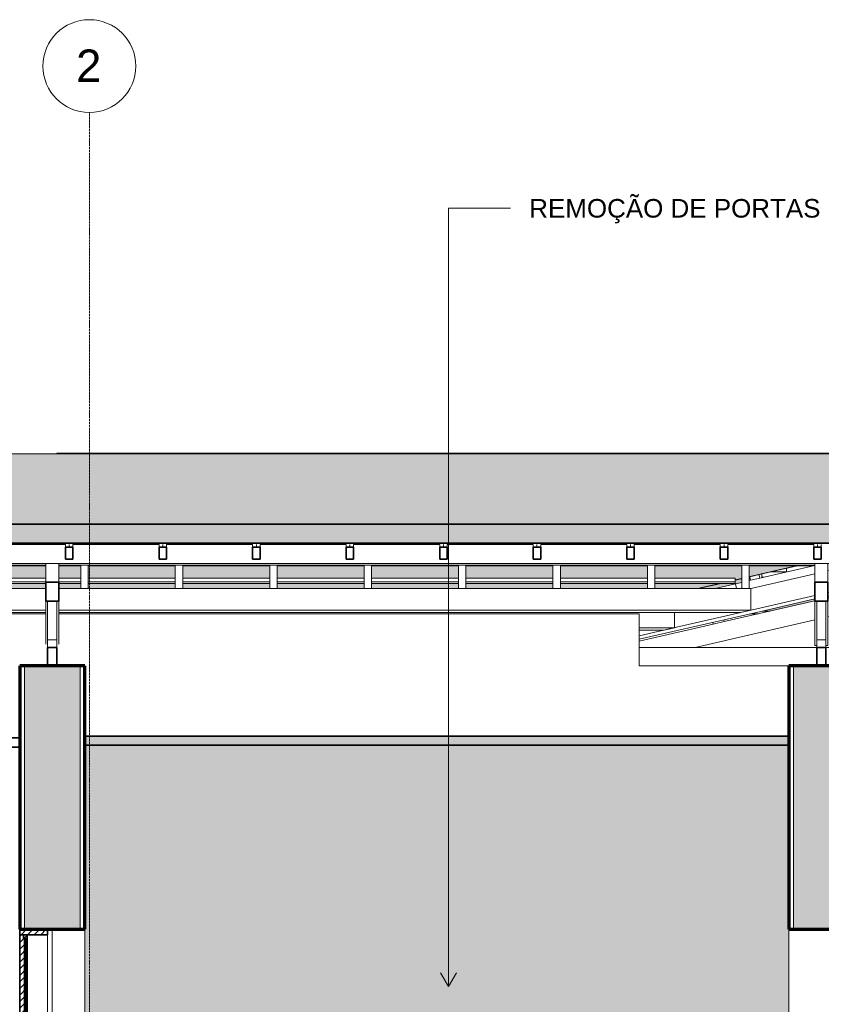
# Model space of a CAD drawing. Header units: millimetres. Extents: x -32613 to 52917, y -2150 to 8528.
# Tile 5 of 256: x -22181 to -17866, y 3225 to 8528. Entities that reach past the tile are written whole.
import ezdxf

# ---------------------------------------------------------------- set-up
doc = ezdxf.new("R2010")
doc.units = ezdxf.units.MM
doc.linetypes.add('_Tracejado médio', pattern=[4, 3, -1])
doc.linetypes.add('_Traço - ponto', pattern=[16, 12, -2, 0, -2])
for name, color, linetype, lineweight in [('A-CLNG', 13, 'Continuous', 25), ('A-CLNG-PATT', 13, 'Continuous', 25), ('A-DOOR', 31, 'Continuous', 25), ('A-GENM', 13, 'Continuous', 18), ('A-GLAZ-CWMG', 51, 'Continuous', 18), ('A-ROOF', 132, 'Continuous', 25), ('A-ROOF-PATT', 132, 'Continuous', 25), ('A-WALL', 113, 'Continuous', 25), ('A-WALL-PATT', 111, 'Continuous', 70), ('G-ANNO-TEXT', 231, 'Continuous', 9), ('I-WALL', 2, 'Continuous', 25), ('S-GRID', 1, 'Continuous', 9), ('S-GRID-IDEN', 1, 'Continuous', 9)]:
    doc.layers.add(name, color=color, linetype=linetype, lineweight=lineweight)
doc.styles.add('Arial_2', font='arial.ttf', dxfattribs={"height": 175})
doc.styles.add('Arial_3', font='arial.ttf', dxfattribs={"height": 100})
pattern_1 = [(45, (-13711.87, 3294.04), (-17.67767, 17.67767), [])]

# ---------------------------------------------------------------- blocks, each defined once
blk = doc.blocks.new('porta dupla - P01 - 1_28 x 2_60 m-4336729-CORTE A - MANTER _ DEMOLIR')
at = {"layer": 'A-DOOR', "lineweight": 18}
h = blk.add_hatch(dxfattribs=at)
h.set_pattern_fill('FP_1', color=256, style=0, pattern_type=2)
h.set_pattern_definition(pattern_1)
h.paths.add_polyline_path([(-22031.1, 3600), (-22031.1, 3630), (-22181.1, 3630), (-22181.1, 3600)], flags=0)
h = blk.add_hatch(dxfattribs=at)
h.set_pattern_fill('FP_1', color=256, style=0, pattern_type=2)
h.set_pattern_definition(pattern_1)
h.paths.add_polyline_path([(-22141.1, 1030), (-22141.1, 3600), (-22181.1, 3600), (-22181.1, 1030)], flags=0)
h = blk.add_hatch(dxfattribs=at)
h.set_pattern_fill('FP_1', color=256, style=0, pattern_type=2)
h.set_pattern_definition(pattern_1)
h.paths.add_polyline_path([(-22141.1, 3160), (-22141.1, 3180), (-22161.1, 3180), (-22161.1, 3160)], flags=0)
h.paths.add_polyline_path([(-22161.1, 3580), (-22141.1, 3580), (-22141.1, 3600), (-22161.1, 3600)], flags=0)
h = blk.add_hatch(dxfattribs=at)
h.set_pattern_fill('FP_1', color=256, style=0, pattern_type=2)
h.set_pattern_definition(pattern_1)
h.paths.add_polyline_path([(-22131.1, 3130), (-22131.1, 3160), (-22181.1, 3160), (-22181.1, 3130)], flags=0)
at = {"layer": 'A-DOOR', "lineweight": 35}
for p, q in [((-22181.1, 3630), (-22181.1, 3600)), ((-22031.1, 3630), (-22181.1, 3630)), ((-22031.1, 3600), (-22031.1, 3630)), ((-22181.1, 3600), (-22031.1, 3600)), ((-22141.1, 3600), (-22181.1, 3600)), ((-22181.1, 3600), (-22181.1, 1030)), ((-22161.1, 3600), (-22161.1, 3580)), ((-22141.1, 3600), (-22161.1, 3600)), ((-22161.1, 3580), (-22141.1, 3580)), ((-22155.1, 3580), (-22155.1, 3180)), ((-22147.1, 3580), (-22155.1, 3580)), ((-22147.1, 3180), (-22147.1, 3580)), ((-22141.1, 1030), (-22141.1, 3600)), ((-22141.1, 3580), (-22141.1, 3600)), ((-22131.1, 3160), (-22181.1, 3160)), ((-22181.1, 3160), (-22181.1, 3130)), ((-22181.1, 3130), (-22131.1, 3130)), ((-22161.1, 3180), (-22161.1, 3160)), ((-22141.1, 3180), (-22161.1, 3180)), ((-22161.1, 3160), (-22141.1, 3160)), ((-22155.1, 3180), (-22147.1, 3180)), ((-22141.1, 3160), (-22141.1, 3180)), ((-22131.1, 3130), (-22131.1, 3160)), ((-22181.1, 1030), (-22141.1, 1030))]:
    blk.add_line(p, q, dxfattribs=at)
at = {"layer": 'A-DOOR', "lineweight": 18}
blk.add_line((-22031.1, 3600), (-22031.1, 1030), dxfattribs=at)
blk = doc.blocks.new('Rectangular Mullion - 6x12 cm-3934083-CORTE A - MANTER _ DEMOLIR')
at = {"layer": 'A-GLAZ-CWMG'}
blk.add_line((938.7, 5598.7), (-28513.7, 5598.7), dxfattribs=at)
blk = doc.blocks.new('Rectangular Mullion - 6x12 cm-3934069-CORTE A - MANTER _ DEMOLIR')
at = {"layer": 'A-GLAZ-CWMG'}
for p, q in [((-27421.1, 5589.6), (-22041.1, 5589.6)), ((-21971.1, 5589.6), (-17901.1, 5589.6))]:
    blk.add_line(p, q, dxfattribs=at)
blk = doc.blocks.new('Rectangular Mullion - 2x5 cm-4253637-CORTE A - MANTER _ DEMOLIR')
at = {"layer": 'A-GLAZ-CWMG'}
for p, q in [((-18202.2, 5539.5), (-18250.9, 5528.3)), ((-18250.9, 5528.3), (-18246.5, 5508.8)), ((-18246.5, 5508.8), (-18197.7, 5520.1)), ((-18197.7, 5520.1), (-18202.2, 5539.5))]:
    blk.add_line(p, q, dxfattribs=at)
blk = doc.blocks.new('Rectangular Mullion - 2x5 cm-4253648-CORTE A - MANTER _ DEMOLIR')
at = {"layer": 'A-GLAZ-CWMG'}
for p, q in [((-21934.3, 5701.8), (-22397.8, 5701.8)), ((-21430.8, 5701.8), (-21894.3, 5701.8)), ((-20927.3, 5701.8), (-21390.8, 5701.8)), ((-20423.8, 5701.8), (-20887.3, 5701.8)), ((-19920.3, 5701.8), (-20383.8, 5701.8)), ((-19416.8, 5701.8), (-19880.3, 5701.8)), ((-18913.3, 5701.8), (-19376.8, 5701.8)), ((-18409.8, 5701.8), (-18873.3, 5701.8)), ((-17906.3, 5701.8), (-18369.8, 5701.8))]:
    blk.add_line(p, q, dxfattribs=at)
blk = doc.blocks.new('Rectangular Mullion - 2x5 cm-4253677-CORTE A - MANTER _ DEMOLIR')
at = {"layer": 'A-GLAZ-CWMG'}
for p, q in [((-22320.6, 5520.9), (-22041.1, 5520.9)), ((-21971.1, 5520.9), (-21852.2, 5520.9)), ((-21812.2, 5520.9), (-21343.9, 5520.9)), ((-21303.9, 5520.9), (-20835.6, 5520.9)), ((-20795.6, 5520.9), (-20327.3, 5520.9)), ((-20287.3, 5520.9), (-19819, 5520.9)), ((-19779, 5520.9), (-19310.7, 5520.9)), ((-19270.7, 5520.9), (-18802.3, 5520.9)), ((-18762.3, 5520.9), (-18329.4, 5520.9)), ((-18329.4, 5520.9), (-18329.4, 5501.4)), ((-22041.1, 5501.4), (-22320.6, 5501.4)), ((-22320.6, 5490.8), (-22041.1, 5490.8)), ((-21852.2, 5501.4), (-21971.1, 5501.4)), ((-21971.1, 5490.8), (-21852.2, 5490.8)), ((-21343.9, 5501.4), (-21812.2, 5501.4)), ((-21812.2, 5490.8), (-21343.9, 5490.8)), ((-20835.6, 5501.4), (-21303.9, 5501.4)), ((-21303.9, 5490.8), (-20835.6, 5490.8)), ((-20327.3, 5501.4), (-20795.6, 5501.4)), ((-20795.6, 5490.8), (-20327.3, 5490.8)), ((-19819, 5501.4), (-20287.3, 5501.4)), ((-20287.3, 5490.8), (-19819, 5490.8)), ((-19310.7, 5501.4), (-19779, 5501.4)), ((-19779, 5490.8), (-19310.7, 5490.8)), ((-18802.3, 5501.4), (-19270.7, 5501.4)), ((-19270.7, 5490.8), (-18802.3, 5490.8)), ((-18329.4, 5501.4), (-18762.3, 5501.4)), ((-18762.3, 5490.8), (-18329.4, 5490.8)), ((-18329.4, 5501.4), (-18329.4, 5490.8))]:
    blk.add_line(p, q, dxfattribs=at)
blk = doc.blocks.new('Rectangular Mullion - 2x5 cm-4253679-CORTE A - MANTER _ DEMOLIR')
at = {"layer": 'A-GLAZ-CWMG'}
for p, q in [((-22320.6, 5586.8), (-22041.1, 5586.8)), ((-21971.1, 5586.8), (-21852.2, 5586.8)), ((-21812.2, 5586.8), (-21343.9, 5586.8)), ((-21303.9, 5586.8), (-20835.6, 5586.8)), ((-20795.6, 5586.8), (-20327.3, 5586.8)), ((-20287.3, 5586.8), (-19819, 5586.8)), ((-19779, 5586.8), (-19310.7, 5586.8)), ((-19270.7, 5586.8), (-18802.3, 5586.8)), ((-18762.3, 5586.8), (-18294, 5586.8)), ((-18254, 5586.8), (-17911.7, 5586.8)), ((-17911.7, 5589.6), (-17911.7, 5586.8))]:
    blk.add_line(p, q, dxfattribs=at)
blk = doc.blocks.new('Rectangular Mullion - 2x5 cm-3922816-CORTE A - MANTER _ DEMOLIR')
at = {"layer": 'A-GLAZ-CWMG'}
for p, q in [((-18053, 5573.9), (-18053.7, 5573.9)), ((-18053, 5573.9), (-18053, 5554.6)), ((-18053, 5554.6), (-18137.6, 5554.6))]:
    blk.add_line(p, q, dxfattribs=at)
blk = doc.blocks.new('Rectangular Mullion - 6x12 cm-3933660-CORTE A - MANTER _ DEMOLIR')
at = {"layer": 'A-GLAZ-CWMG'}
for p, q in [((-18250.3, 5525.6), (-18254, 5525.6)), ((-18173.7, 5525.6), (-18186.8, 5525.6)), ((-17368.5, 5525.6), (-17391.8, 5525.6)), ((-17368.5, 5531), (-17368.5, 5525.6))]:
    blk.add_line(p, q, dxfattribs=at)
blk = doc.blocks.new('Rectangular Mullion - 4x6_3-3931221-CORTE A - MANTER _ DEMOLIR')
at = {"layer": 'A-GLAZ-CWMG'}
blk.add_line((-18436.6, 5465.1), (-18329, 5489.9), dxfattribs=at)
blk = doc.blocks.new('Rectangular Mullion - 4x6_3-3931223-CORTE A - MANTER _ DEMOLIR')
at = {"layer": 'A-GLAZ-CWMG'}
for p, q in [((-18197.7, 5520.1), (-17901.1, 5588.3)), ((-18329, 5489.9), (-18294, 5497.9)), ((-18323.3, 5465.1), (-18329, 5489.9)), ((-18254, 5507.1), (-18246.5, 5508.9))]:
    blk.add_line(p, q, dxfattribs=at)
blk = doc.blocks.new('Rectangular Mullion - 4x6_3-3931011-CORTE A - MANTER _ DEMOLIR')
at = {"layer": 'A-GLAZ-CWMG'}
for p, q in [((-26969.2, 5701.9), (-26969.2, 5687.9)), ((-26949.2, 5687.9), (-26949.2, 5701.9)), ((-26929.2, 5687.9), (-26929.2, 5701.9))]:
    blk.add_line(p, q, dxfattribs=at)
at = {"layer": 'A-GLAZ-CWMG', "lineweight": 35}
for p, q in [((-26949.2, 5687.9), (-26969.2, 5687.9)), ((-26969.2, 5687.9), (-26969.2, 5623.4)), ((-26929.2, 5687.9), (-26949.2, 5687.9)), ((-26929.2, 5623.4), (-26929.2, 5687.9)), ((-26969.2, 5623.4), (-26929.2, 5623.4))]:
    blk.add_line(p, q, dxfattribs=at)
blk = doc.blocks.new('Rectangular Mullion - 4x6_3-3931069-CORTE A - MANTER _ DEMOLIR')
at = {"layer": 'A-GLAZ-CWMG'}
for p, q in [((-18294, 5465.1), (-18294, 5589.6)), ((-18254, 5465.1), (-18254, 5589.6))]:
    blk.add_line(p, q, dxfattribs=at)
blk = doc.blocks.new('Rectangular Mullion - 4x6_3-3931070-CORTE A - MANTER _ DEMOLIR')
at = {"layer": 'A-GLAZ-CWMG'}
for p, q in [((-18802.3, 5465.1), (-18802.3, 5589.6)), ((-18762.3, 5465.1), (-18762.3, 5589.6))]:
    blk.add_line(p, q, dxfattribs=at)
blk = doc.blocks.new('Rectangular Mullion - 4x6_3-V2-CORTE A - MANTER _ DEMOLIR')
at = {"layer": 'A-GLAZ-CWMG'}
for p, q in [((-7111, 5465.1), (-7111, 5589.6)), ((-7071, 5465.1), (-7071, 5589.6))]:
    blk.add_line(p, q, dxfattribs=at)
blk = doc.blocks.new('Rectangular Mullion - 4x6_3-3931231-CORTE A - MANTER _ DEMOLIR')
at = {"layer": 'A-GLAZ-CWMG'}
blk.add_line((-18186.8, 5522.6), (-18186.8, 5543.2), dxfattribs=at)
blk = doc.blocks.new('Rectangular Mullion - 6x12 cm 2-4082024-CORTE A - MANTER _ DEMOLIR')
at = {"layer": 'A-GLAZ-CWMG'}
for p, q in [((-17155.4, 5598.7), (-17831.1, 5443.3)), ((-17831.1, 5424.6), (-17086.1, 5595.9)), ((-17705.2, 5589.6), (-17831.1, 5560.6)), ((-17901.1, 5544.5), (-18236.4, 5467.4)), ((-17901.1, 5427.2), (-18236.4, 5350.1)), ((-18192.3, 5341.5), (-17901.1, 5408.5))]:
    blk.add_line(p, q, dxfattribs=at)
blk = doc.blocks.new('Rectangular Mullion - 6x12 cm-4090283-CORTE A - MANTER _ DEMOLIR')
at = {"layer": 'A-GLAZ-CWMG'}
for p, q in [((-27421.1, 5465.1), (-22041.1, 5465.1)), ((-21971.1, 5465.1), (-18246.2, 5465.1)), ((-18246.2, 5347.9), (-18246.2, 5465.1)), ((-22041.1, 5347.9), (-27421.1, 5347.9)), ((-27421.1, 5335.1), (-22041.1, 5335.1)), ((-18246.2, 5347.9), (-21971.1, 5347.9)), ((-21971.1, 5335.1), (-18301.5, 5335.1)), ((-18301.5, 5335.1), (-18246.2, 5347.9))]:
    blk.add_line(p, q, dxfattribs=at)
blk = doc.blocks.new('Rectangular Mullion - 6x12 cm 2-4082025-CORTE A - MANTER _ DEMOLIR')
at = {"layer": 'A-GLAZ-CWMG'}
for p, q in [((-18646.6, 5255.8), (-18846.1, 5209.9)), ((-18846.1, 5191.1), (-18602.4, 5247.2))]:
    blk.add_line(p, q, dxfattribs=at)
blk = doc.blocks.new('Rectangular Mullion - 6x12 cm-4252338-CORTE A - MANTER _ DEMOLIR')
at = {"layer": 'A-GLAZ-CWMG'}
for p, q in [((-18449.9, 5282.2), (-18447.7, 5272.7)), ((-18447.7, 5272.7), (-18389.3, 5286.2)), ((-18389.3, 5286.2), (-18391.4, 5295.7))]:
    blk.add_line(p, q, dxfattribs=at)
blk = doc.blocks.new('Rectangular Mullion - 6x12 cm-V5-CORTE A - MANTER _ DEMOLIR')
at = {"layer": 'A-GLAZ-CWMG'}
for p, q in [((-18185.4, 5343.1), (-18141.9, 5343.1)), ((-17695.7, 5343.1), (-16487.8, 5343.1)), ((-16334.3, 5343.1), (-16036.8, 5343.1)), ((-15886.8, 5343.1), (-15589.4, 5343.1)), ((-15435.8, 5343.1), (-14052.4, 5343.1))]:
    blk.add_line(p, q, dxfattribs=at)
blk = doc.blocks.new('tesoura4 - tesoura-4028726-CORTE A - MANTER _ DEMOLIR')
at = {"layer": 'A-GENM'}
for p, q in [((-17901.1, 5498.5), (-17901.1, 5598.7)), ((-17831.1, 5598.7), (-17831.1, 5498.5)), ((-17901.1, 5157.9), (-17901.1, 5396.2)), ((-17891.1, 5187.8), (-17891.1, 5396.2)), ((-17841.1, 5396.2), (-17841.1, 5187.8)), ((-17831.1, 5396.2), (-17831.1, 5157.9)), ((-17891.1, 5157.9), (-17901.1, 5157.9)), ((-17841.1, 5187.8), (-17891.1, 5187.8)), ((-17891.1, 5147.8), (-17891.1, 5187.8)), ((-17841.1, 5187.8), (-17841.1, 5147.8)), ((-17831.1, 5157.9), (-17841.1, 5157.9))]:
    blk.add_line(p, q, dxfattribs=at)
at = {"layer": 'A-GENM', "lineweight": 35}
for p, q in [((-17901.1, 5498.5), (-17901.1, 5396.2)), ((-17831.1, 5498.5), (-17901.1, 5498.5)), ((-17831.1, 5396.2), (-17831.1, 5498.5)), ((-17901.1, 5396.2), (-17831.1, 5396.2)), ((-17891.1, 5147.8), (-17891.1, 5047.8)), ((-17841.1, 5147.8), (-17891.1, 5147.8)), ((-17841.1, 5047.8), (-17841.1, 5147.8)), ((-17891.1, 5047.8), (-17841.1, 5047.8))]:
    blk.add_line(p, q, dxfattribs=at)
blk = doc.blocks.new('tesoura6 - tesoura-4029236-CORTE A - MANTER _ DEMOLIR')
at = {"layer": 'A-GENM'}
for p, q in [((-17831.1, 5311.9), (-16584.1, 5598.7)), ((-17030.3, 5598.7), (-17219.8, 5555.2)), ((-16036.8, 5598.7), (-16036.8, 5147.8)), ((-15886.8, 5147.8), (-15886.8, 5598.7)), ((-15269.8, 5598.7), (-13122.4, 5147.8)), ((-17278.3, 5541.7), (-17831.1, 5414.5)), ((-16036.8, 5240.7), (-16879.5, 5530.8)), ((-15007.1, 5543.6), (-15886.8, 5240.7)), ((-15886.8, 5187.8), (-14911.7, 5523.5)), ((-16971.6, 5509.6), (-16036.8, 5187.8)), ((-17901.1, 5398.4), (-18389.3, 5286.2)), ((-18447.7, 5272.7), (-18846.1, 5181.1)), ((-18544.9, 5147.8), (-17901.1, 5295.8)), ((-16036.8, 5187.8), (-16036.8, 5240.7)), ((-15886.8, 5240.7), (-15886.8, 5187.8)), ((-13061.1, 5237.1), (-13106.6, 5246.6)), ((-18846.1, 5147.8), (-18544.9, 5147.8)), ((-17891.1, 5147.8), (-18544.9, 5147.8)), ((-13122.4, 5147.8), (-17841.1, 5147.8)), ((-16036.8, 5147.8), (-15886.8, 5147.8)), ((-13122.4, 5147.8), (-13061.1, 5147.8))]:
    blk.add_line(p, q, dxfattribs=at)
blk = doc.blocks.new('Rectangular Mullion - 6x12 cm 2-4082030-CORTE A - MANTER _ DEMOLIR')
at = {"layer": 'A-GLAZ-CWMG'}
for p, q in [((-18236.4, 5467.4), (-18246.2, 5465.1)), ((-18236.4, 5350.1), (-18646.6, 5255.8)), ((-18602.4, 5247.2), (-18192.3, 5341.5))]:
    blk.add_line(p, q, dxfattribs=at)
blk = doc.blocks.new('Rectangular Mullion - 6x12 cm-4082021-CORTE A - MANTER _ DEMOLIR')
at = {"layer": 'A-GLAZ-CWMG'}
for p, q in [((-18656.4, 5253.5), (-18656.4, 5335.1)), ((-18656.4, 5253.5), (-18846.1, 5253.5)), ((-18711.7, 5240.8), (-18656.4, 5253.5)), ((-18846.1, 5240.8), (-18711.7, 5240.8))]:
    blk.add_line(p, q, dxfattribs=at)
blk = doc.blocks.new('tesoura10 - tesoura-4089500-CORTE A - MANTER _ DEMOLIR')
at = {"layer": 'A-GENM'}
for p, q in [((-22041.1, 5498.5), (-22041.1, 5598.7)), ((-21971.1, 5598.7), (-21971.1, 5498.5)), ((-22041.1, 5165.5), (-22041.1, 5396.2)), ((-22031.1, 5187.8), (-22031.1, 5396.2)), ((-21981.1, 5396.2), (-21981.1, 5187.8)), ((-21971.1, 5396.2), (-21971.1, 5165.5)), ((-21981.1, 5187.8), (-22031.1, 5187.8)), ((-22031.1, 5147.8), (-22031.1, 5187.8)), ((-21981.1, 5187.8), (-21981.1, 5147.8))]:
    blk.add_line(p, q, dxfattribs=at)
at = {"layer": 'A-GENM', "lineweight": 35}
for p, q in [((-22041.1, 5498.5), (-22041.1, 5396.2)), ((-21971.1, 5498.5), (-22041.1, 5498.5)), ((-21971.1, 5396.2), (-21971.1, 5498.5)), ((-22041.1, 5396.2), (-21971.1, 5396.2)), ((-22031.1, 5147.8), (-22031.1, 5047.8)), ((-21981.1, 5147.8), (-22031.1, 5147.8)), ((-21981.1, 5047.8), (-21981.1, 5147.8)), ((-22031.1, 5047.8), (-21981.1, 5047.8))]:
    blk.add_line(p, q, dxfattribs=at)
blk = doc.blocks.new('Grid - Head Grid-11506-CORTE A - MANTER _ DEMOLIR')
at = {"layer": 'S-GRID-IDEN'}
blk.add_circle((-29896.1, 8278.5), 250, dxfattribs=at)

msp = doc.modelspace()

# ---------------------------------------------------------------- hatches: boundary and pattern name
at = {"layer": 'A-CLNG-PATT', "lineweight": 18}
msp.add_hatch(color=21, dxfattribs=at).paths.add_polyline_path([(-19456.987, 4620), (-18041.115, 4620), (-18041.115, 4670), (-21831.115, 4670), (-21831.115, 4620), (-20652.957, 4620)], flags=0)
at = {"layer": 'A-ROOF-PATT'}
for points in [[(1355.299, 5810.779), (-1968.026, 6708.077), (-4043.835, 6189.125), (-27444.816, 6189.197), (-28958.488, 5810.779), (874.507, 5810.779)], [(-16152.087, 6189.197), (-16110.884, 6189.197), (-16133.486, 6193.944), (-21981.115, 6193.944), (-21981.115, 6189.197), (-17065.046, 6189.197)]]:
    msp.add_hatch(color=254, dxfattribs=at).paths.add_polyline_path(points, flags=0)
at = {"layer": 'A-ROOF-PATT', "lineweight": 18}
msp.add_hatch(color=21, dxfattribs=at).paths.add_polyline_path([(-30474.495, 5328.7), (-28955.483, 5708.453), (1350.653, 5708.453), (2757.885, 5328.765), (2783.885, 5425.061), (1355.299, 5810.779), (-28958.488, 5810.779), (-30500.78, 5425.206), (-30476.653, 5328.7)], flags=0)
at = {"layer": 'A-ROOF-PATT'}
h = msp.add_hatch(color=254, dxfattribs=at)
h.paths.add_polyline_path([(-30474.495, 5328.7), (-30391.532, 5328.7), (-30127.576, 5394.689), (-30131.778, 5394.689), (-30131.778, 5414.379), (-30468.804, 5330.123)], flags=0)
h.paths.add_polyline_path([(-30071.115, 5328.7), (-30024.173, 5328.7), (-30024.173, 5355.601), (-30131.776, 5328.7)], flags=0)
h.paths.add_polyline_path([(-30030.119, 5424.835), (-30005.506, 5425.206), (-29743.295, 5490.759), (-29747.497, 5490.759), (-29747.497, 5510.45), (-30089.954, 5424.835), (-30081.751, 5425.206), (-30082.112, 5426.651), (-30033.605, 5438.777), (-30030.212, 5425.206)], flags=0)
h.paths.add_polyline_path([(-19456.987, 5465.128), (-19310.659, 5465.128), (-19310.659, 5490.759), (-19778.977, 5490.759), (-19778.977, 5465.128), (-19755.979, 5465.128)], flags=0)
h.paths.add_polyline_path([(-24240.867, 5465.128), (-23885.521, 5465.128), (-23885.521, 5490.759), (-24353.839, 5490.759), (-24353.839, 5465.128)], flags=0)
h.paths.add_polyline_path([(-28603.679, 5465.128), (-28460.383, 5465.128), (-28460.383, 5490.759), (-28928.701, 5490.759), (-28928.701, 5465.128), (-28725.756, 5465.128)], flags=0)
h.paths.add_polyline_path([(-23845.521, 5465.128), (-23377.203, 5465.128), (-23377.203, 5490.759), (-23845.521, 5490.759)], flags=0)
h.paths.add_polyline_path([(-27828.778, 5465.128), (-27491.115, 5465.128), (-27491.115, 5490.759), (-27912.065, 5490.759), (-27912.065, 5465.128)], flags=0)
h.paths.add_polyline_path([(-25410.475, 5465.128), (-25410.475, 5490.759), (-25878.793, 5490.759), (-25878.793, 5465.128), (-25436.838, 5465.128)], flags=0)
h.paths.add_polyline_path([(-24393.839, 5465.128), (-24393.839, 5490.759), (-24862.157, 5490.759), (-24862.157, 5465.128), (-24838.852, 5465.128)], flags=0)
h.paths.add_polyline_path([(-18859.002, 5465.128), (-18802.341, 5465.128), (-18802.341, 5490.759), (-19270.659, 5490.759), (-19270.659, 5465.128), (-19157.994, 5465.128)], flags=0)
h.paths.add_polyline_path([(-18762.341, 5465.128), (-18526.407, 5465.128), (-18414.969, 5490.759), (-18762.341, 5490.759)], flags=0)
h.paths.add_polyline_path([(-19818.977, 5465.128), (-19818.977, 5490.759), (-20287.295, 5490.759), (-20287.295, 5465.128), (-20054.972, 5465.128)], flags=0)
h.paths.add_polyline_path([(-27403.747, 5465.128), (-26935.429, 5465.128), (-26935.429, 5490.759), (-27403.747, 5490.759)], flags=0)
h.paths.add_polyline_path([(-23337.203, 5465.128), (-22868.885, 5465.128), (-22868.885, 5490.759), (-23337.203, 5490.759)], flags=0)
h.paths.add_polyline_path([(-20327.295, 5465.128), (-20327.295, 5490.759), (-20795.613, 5490.759), (-20795.613, 5465.128), (-20353.964, 5465.128)], flags=0)
h.paths.add_polyline_path([(-25370.475, 5465.128), (-24902.157, 5465.128), (-24902.157, 5490.759), (-25370.475, 5490.759)], flags=0)
h.paths.add_polyline_path([(-22828.885, 5465.128), (-22360.567, 5465.128), (-22360.567, 5490.759), (-22828.885, 5490.759)], flags=0)
h.paths.add_polyline_path([(-28968.701, 5465.128), (-28968.701, 5484.996), (-29048.172, 5465.128), (-29024.748, 5465.128)], flags=0)
h.paths.add_polyline_path([(-27952.065, 5465.128), (-27952.065, 5490.759), (-28420.383, 5490.759), (-28420.383, 5465.128)], flags=0)
h.paths.add_polyline_path([(-20835.613, 5465.128), (-20835.613, 5490.759), (-21303.931, 5490.759), (-21303.931, 5465.128), (-20951.949, 5465.128)], flags=0)
h.paths.add_polyline_path([(-22320.567, 5465.128), (-22041.115, 5465.128), (-22041.115, 5490.759), (-22320.567, 5490.759)], flags=0)
h.paths.add_polyline_path([(-26895.429, 5465.128), (-26427.111, 5465.128), (-26427.111, 5490.759), (-26895.429, 5490.759)], flags=0)
h.paths.add_polyline_path([(-25918.793, 5465.128), (-25918.793, 5490.759), (-26387.111, 5490.759), (-26387.111, 5465.128), (-26034.823, 5465.128)], flags=0)
h.paths.add_polyline_path([(-21343.931, 5465.128), (-21343.931, 5490.759), (-21812.249, 5490.759), (-21812.249, 5465.128), (-21549.934, 5465.128)], flags=0)
h.paths.add_polyline_path([(-21971.115, 5465.128), (-21852.249, 5465.128), (-21852.249, 5490.759), (-21971.115, 5490.759)], flags=0)
h.paths.add_polyline_path([(-18329.358, 5510.45), (-18294.023, 5518.577), (-18294.023, 5586.829), (-18762.341, 5586.829), (-18762.341, 5520.905), (-18329.358, 5520.905), (-18329.358, 5513.833)], flags=0)
h.paths.add_polyline_path([(-24240.867, 5520.905), (-23885.521, 5520.905), (-23885.521, 5586.829), (-24353.839, 5586.829), (-24353.839, 5520.905)], flags=0)
h.paths.add_polyline_path([(-23845.521, 5520.905), (-23377.203, 5520.905), (-23377.203, 5586.829), (-23845.521, 5586.829)], flags=0)
h.paths.add_polyline_path([(-25735.83, 5520.905), (-25410.475, 5520.905), (-25410.475, 5586.829), (-25878.793, 5586.829), (-25878.793, 5520.905)], flags=0)
h.paths.add_polyline_path([(-23337.203, 5520.905), (-22868.885, 5520.905), (-22868.885, 5586.829), (-23337.203, 5586.829)], flags=0)
h.paths.add_polyline_path([(-25918.793, 5520.905), (-25918.793, 5586.829), (-26387.111, 5586.829), (-26387.111, 5520.905), (-26034.823, 5520.905)], flags=0)
h.paths.add_polyline_path([(-22828.885, 5520.905), (-22360.567, 5520.905), (-22360.567, 5586.829), (-22828.885, 5586.829)], flags=0)
h.paths.add_polyline_path([(-22320.567, 5520.905), (-22041.115, 5520.905), (-22041.115, 5586.829), (-22320.567, 5586.829)], flags=0)
h.paths.add_polyline_path([(-21971.115, 5520.905), (-21852.249, 5520.905), (-21852.249, 5586.829), (-21971.115, 5586.829)], flags=0)
h.paths.add_polyline_path([(-28825.063, 5520.905), (-28460.383, 5520.905), (-28460.383, 5586.829), (-28561.368, 5586.829), (-28725.756, 5545.732)], flags=0)
h.paths.add_polyline_path([(-26427.111, 5520.905), (-26427.111, 5586.829), (-26895.429, 5586.829), (-26895.429, 5520.905), (-26632.808, 5520.905)], flags=0)
h.paths.add_polyline_path([(-29638.122, 5520.905), (-29642.062, 5536.663), (-29593.554, 5548.79), (-29588.704, 5529.407), (-29359.014, 5586.829), (-29363.216, 5586.829), (-29363.216, 5606.52), (-29705.673, 5520.905), (-29642.062, 5520.905)], flags=0)
h.paths.add_polyline_path([(-21812.249, 5520.905), (-21343.931, 5520.905), (-21343.931, 5586.829), (-21812.249, 5586.829), (-21812.249, 5574.008)], flags=0)
h.paths.add_polyline_path([(-21303.931, 5520.905), (-20835.613, 5520.905), (-20835.613, 5586.829), (-21303.931, 5586.829), (-21303.931, 5527.699)], flags=0)
h.paths.add_polyline_path([(-26935.429, 5520.905), (-26935.429, 5586.829), (-27403.747, 5586.829), (-27403.747, 5520.905), (-27230.793, 5520.905)], flags=0)
h.paths.add_polyline_path([(-24393.839, 5520.905), (-24393.839, 5586.829), (-24862.157, 5586.829), (-24862.157, 5520.905), (-24838.852, 5520.905)], flags=0)
h.paths.add_polyline_path([(-20795.613, 5520.905), (-20327.295, 5520.905), (-20327.295, 5586.829), (-20795.613, 5586.829)], flags=0)
h.paths.add_polyline_path([(-27491.115, 5520.905), (-27491.115, 5586.829), (-27912.065, 5586.829), (-27912.065, 5520.905), (-27529.785, 5520.905)], flags=0)
h.paths.add_polyline_path([(-20287.295, 5520.905), (-19818.977, 5520.905), (-19818.977, 5586.829), (-20287.295, 5586.829)], flags=0)
h.paths.add_polyline_path([(-19778.977, 5520.905), (-19310.659, 5520.905), (-19310.659, 5586.829), (-19778.977, 5586.829)], flags=0)
h.paths.add_polyline_path([(-27952.065, 5520.905), (-27952.065, 5586.829), (-28420.383, 5586.829), (-28420.383, 5520.905)], flags=0)
h.paths.add_polyline_path([(-19270.659, 5520.905), (-18802.341, 5520.905), (-18802.341, 5586.829), (-19270.659, 5586.829)], flags=0)
h.paths.add_polyline_path([(-24902.157, 5520.905), (-24902.157, 5586.829), (-25370.475, 5586.829), (-25370.475, 5520.905), (-25137.845, 5520.905)], flags=0)
h.paths.add_polyline_path([(-18254.023, 5527.777), (-17997.272, 5586.829), (-18254.023, 5586.829), (-18254.023, 5528.485)], flags=0)
h.paths.add_polyline_path([(-29238.429, 5616.976), (-29197.165, 5627.292), (-29202.011, 5646.676), (-29153.504, 5658.803), (-29148.654, 5639.42), (-28974.733, 5682.9), (-28978.935, 5682.9), (-28978.935, 5702.59), (-29321.392, 5616.976)], flags=0)
h = msp.add_hatch(color=254, dxfattribs=at)
h.paths.add_polyline_path([(-16036.845, 5343.073), (-16036.819, 5343.073), (-16036.845, 5426.484), (-16172.854, 5426.484), (-16172.854, 5343.073)], flags=0)
h.paths.add_polyline_path([(-16487.832, 5343.073), (-16676.332, 5407.979), (-16676.332, 5343.073)], flags=0)
h.paths.add_polyline_path([(-16716.332, 5343.073), (-16716.332, 5421.752), (-16730.075, 5426.484), (-17179.811, 5426.484), (-17179.811, 5343.073), (-16971.562, 5343.073)], flags=0)
h.paths.add_polyline_path([(-15886.819, 5343.073), (-15709.376, 5343.073), (-15709.376, 5426.484), (-15886.819, 5426.484)], flags=0)
h.paths.add_polyline_path([(-18141.877, 5343.073), (-17901.115, 5398.448), (-17901.115, 5408.461), (-18185.412, 5343.073)], flags=0)
h.paths.add_polyline_path([(-17219.811, 5343.073), (-17219.811, 5426.484), (-17333.087, 5426.484), (-17695.743, 5343.073), (-17364.039, 5343.073)], flags=0)
h.paths.add_polyline_path([(-14662.419, 5343.073), (-14198.941, 5343.073), (-14198.941, 5373.856), (-14449.551, 5426.484), (-14662.419, 5426.484)], flags=0)
h.paths.add_polyline_path([(-14911.703, 5343.073), (-14702.419, 5343.073), (-14702.419, 5426.484), (-15165.898, 5426.484), (-15165.898, 5343.073)], flags=0)
h.paths.add_polyline_path([(-16334.254, 5343.073), (-16212.854, 5343.073), (-16212.854, 5426.484), (-16576.497, 5426.484), (-16467.061, 5388.802)], flags=0)
h.paths.add_polyline_path([(-15205.898, 5343.073), (-15205.898, 5422.236), (-15435.806, 5343.073), (-15271.091, 5343.073)], flags=0)
h.paths.add_polyline_path([(-15669.376, 5343.073), (-15589.383, 5343.073), (-15347.14, 5426.484), (-15669.376, 5426.484)], flags=0)
h.paths.add_polyline_path([(-14075.121, 5343.073), (-14052.356, 5343.073), (-14158.941, 5365.456), (-14158.941, 5343.073)], flags=0)
h.paths.add_polyline_path([(-17831.115, 5414.548), (-17779.221, 5426.484), (-17822.756, 5426.484), (-17831.115, 5424.561)], flags=0)
h.paths.add_polyline_path([(-13523.52, 5458.879), (-13841.235, 5525.599), (-13851.061, 5525.599), (-13533.346, 5458.879)], flags=0)
h.paths.add_polyline_path([(-15869.076, 5458.879), (-15709.376, 5458.879), (-15709.376, 5525.791), (-15886.819, 5525.791), (-15886.819, 5458.879)], flags=0)
h.paths.add_polyline_path([(-17179.811, 5458.879), (-16824.158, 5458.879), (-16971.562, 5509.634), (-17179.811, 5461.737)], flags=0)
h.paths.add_polyline_path([(-17638.371, 5458.879), (-17347.451, 5525.791), (-17391.818, 5525.599), (-17681.906, 5458.879), (-17663.031, 5458.879)], flags=0)
h.paths.add_polyline_path([(-16036.845, 5458.879), (-16036.819, 5458.879), (-16036.845, 5525.791), (-16172.854, 5525.791), (-16172.854, 5458.879)], flags=0)
h.paths.add_polyline_path([(-16212.854, 5458.879), (-16212.854, 5525.791), (-16676.332, 5525.791), (-16676.332, 5460.86), (-16670.581, 5458.879), (-16467.061, 5458.879)], flags=0)
h.paths.add_polyline_path([(-15669.376, 5458.879), (-15253.057, 5458.879), (-15205.898, 5475.117), (-15205.898, 5525.791), (-15669.376, 5525.791)], flags=0)
h.paths.add_polyline_path([(-14661.208, 5458.879), (-14603.816, 5458.879), (-14662.419, 5471.186), (-14662.419, 5458.879)], flags=0)
h.paths.add_polyline_path([(-14702.419, 5458.879), (-14702.419, 5479.586), (-14911.703, 5523.536), (-15099.479, 5458.879), (-14911.703, 5458.879)], flags=0)
h.paths.add_polyline_path([(-13149.513, 5465.128), (-13170.844, 5469.608), (-13170.844, 5465.128)], flags=0)
h.paths.add_polyline_path([(-13246.734, 5465.128), (-13210.844, 5465.128), (-13210.844, 5478.008), (-13271.565, 5490.759), (-13330.887, 5490.759), (-13332.397, 5483.118), (-13328.381, 5482.274)], flags=0)
h.paths.add_polyline_path([(-18526.407, 5465.128), (-18436.636, 5465.128), (-18294.023, 5497.929), (-18294.023, 5518.577), (-18329.358, 5510.45), (-18329.358, 5490.759), (-18414.969, 5490.759), (-18516.574, 5467.39)], flags=0)
h.paths.add_polyline_path([(-16716.332, 5474.633), (-16716.332, 5525.791), (-16864.906, 5525.791)], flags=0)
h.paths.add_polyline_path([(-15165.898, 5488.89), (-15058.731, 5525.791), (-15165.898, 5525.791)], flags=0)
h.paths.add_polyline_path([(-13381.42, 5493.412), (-13377.314, 5512.967), (-13437.47, 5525.599), (-13534.691, 5525.599), (-13381.424, 5493.413)], flags=0)
h.paths.add_polyline_path([(-18254.023, 5507.129), (-18246.465, 5508.868), (-18250.313, 5525.599), (-18254.023, 5525.599)], flags=0)
h.paths.add_polyline_path([(-18186.767, 5522.598), (-18173.718, 5525.599), (-18186.767, 5525.599)], flags=0)
at = {"layer": 'A-WALL-PATT'}
h = msp.add_hatch(color=256, dxfattribs=at)
h.paths.add_polyline_path([(-22156.115, 0), (-21856.115, 0), (-21856.115, 870), (-22156.115, 870), (-22156.115, 229.936)], flags=0)
h.paths.add_polyline_path([(-22156.115, 3630), (-21856.115, 3630), (-21856.115, 5048.7), (-22156.115, 5048.7), (-22156.115, 4628.766)], flags=0)
h = msp.add_hatch(color=256, dxfattribs=at)
h.paths.add_polyline_path([(-18016.115, 0), (-17716.115, 0), (-17716.115, 870), (-18016.115, 870)], flags=0)
h.paths.add_polyline_path([(-18016.115, 3630), (-17716.115, 3630), (-17716.115, 5048.7), (-18016.115, 5048.7), (-18016.115, 4628.766)], flags=0)
at = {"layer": 'I-WALL', "lineweight": 18}
h = msp.add_hatch(color=41, dxfattribs=at)
h.paths.add_polyline_path([(-21831.115, 1030), (-20870.538, 1030), (-20870.538, 3130), (-20193.538, 3130), (-20193.538, 1030), (-18041.115, 1030), (-18041.115, 4620), (-21831.115, 4620), (-21831.115, 1329.644)], flags=0)
h.paths.add_polyline_path([(-21829.91, 4670), (-18041.115, 4670), (-18041.115, 4671.934), (-21831.115, 4671.934), (-21831.115, 4670)], flags=0)

# ---------------------------------------------------------------- linework, layer by layer
at = {"layer": 'A-CLNG', "color": 40, "linetype": '_Tracejado médio', "lineweight": 35}
for p, q in [((-18041.115, 4670), (-21831.115, 4670)), ((-21831.115, 4670), (-21831.115, 4620)), ((-18041.115, 4620), (-18041.115, 4670)), ((-22181.115, 4660), (-27281.115, 4660)), ((-22181.115, 4610), (-22181.115, 4660)), ((-21831.115, 4620), (-18041.115, 4620)), ((-27281.115, 4610), (-22181.115, 4610))]:
    msp.add_line(p, q, dxfattribs=at)
at = {"layer": 'A-ROOF', "color": 30, "linetype": '_Tracejado médio', "lineweight": 18}
for p, q in [((-27444.816, 6189.197), (-16110.884, 6189.197)), ((-16133.486, 6193.944), (-21981.115, 6193.944)), ((-21981.115, 6193.944), (-21981.115, 6189.162)), ((-17997.272, 5586.829), (-18254.023, 5527.777)), ((-18294.023, 5518.577), (-18329.358, 5510.45)), ((-18414.969, 5490.759), (-18526.407, 5465.128))]:
    msp.add_line(p, q, dxfattribs=at)
at = {"layer": 'A-ROOF', "color": 40, "linetype": '_Tracejado médio', "lineweight": 35}
for p, q in [((1355.299, 5810.779), (-28958.488, 5810.779)), ((-28955.483, 5708.453), (1350.653, 5708.453))]:
    msp.add_line(p, q, dxfattribs=at)
at = {"layer": 'A-WALL', "lineweight": 18}
for p, q in [((-22041.115, 5328.7), (-27421.115, 5328.7)), ((-18846.115, 5328.7), (-21971.115, 5328.7)), ((-18846.115, 5048.7), (-18846.115, 5328.7)), ((-18204.367, 5328.7), (-18247.902, 5328.7)), ((-22178.615, 5048.7), (-22178.615, 3630)), ((-22156.115, 5048.7), (-22156.115, 3630)), ((-21856.115, 5048.7), (-21856.115, 3630)), ((-21833.615, 5048.7), (-21833.615, 3630)), ((-18041.115, 5048.7), (-18846.115, 5048.7)), ((-18038.615, 5048.7), (-18038.615, 3630)), ((-18016.115, 5048.7), (-18016.115, 3630)), ((-22006.115, 3630), (-22006.115, 1030)), ((-21831.115, 3630), (-21831.115, 1030)), ((-18041.115, 1030), (-18041.115, 3630))]:
    msp.add_line(p, q, dxfattribs=at)
at = {"layer": 'A-WALL', "lineweight": 70}
for p, q in [((-22181.115, 5048.7), (-22181.115, 3630)), ((-21831.115, 5048.7), (-22181.115, 5048.7)), ((-21831.115, 3630), (-21831.115, 5048.7)), ((-18041.115, 5048.7), (-18041.115, 3630)), ((-17691.115, 5048.7), (-18041.115, 5048.7)), ((-22181.115, 3630), (-21831.115, 3630)), ((-18041.115, 3630), (-17691.115, 3630))]:
    msp.add_line(p, q, dxfattribs=at)
at = {"layer": 'G-ANNO-TEXT', "color": 7}
for p, q in [((-19873.351, 7512.515), (-19539.928, 7512.515)), ((-19873.351, 3320.185), (-19873.351, 7512.515)), ((-19873.351, 3320.185), (-19916.652, 3395.185)), ((-19873.351, 3320.185), (-19830.05, 3395.185))]:
    msp.add_line(p, q, dxfattribs=at)
at = {"layer": 'I-WALL', "color": 30, "linetype": '_Tracejado médio', "lineweight": 18}
msp.add_line((-18041.115, 4671.934), (-21831.115, 4671.934), dxfattribs=at)
at = {"layer": 'S-GRID', "linetype": '_Traço - ponto'}
msp.add_line((-21806.115, -2149.581), (-21806.115, 8028.481), dxfattribs=at)

# ---------------------------------------------------------------- block references
at = {"layer": 'A-DOOR', "lineweight": 18}
msp.add_blockref('porta dupla - P01 - 1_28 x 2_60 m-4336729-CORTE A - MANTER _ DEMOLIR', (0, 0), dxfattribs=at)
at = {"layer": 'A-GENM'}
for name in ['tesoura10 - tesoura-4089500-CORTE A - MANTER _ DEMOLIR', 'tesoura6 - tesoura-4029236-CORTE A - MANTER _ DEMOLIR', 'tesoura4 - tesoura-4028726-CORTE A - MANTER _ DEMOLIR']:
    msp.add_blockref(name, (0, 0), dxfattribs=at)
at = {"layer": 'A-GLAZ-CWMG'}
for name, p in [('Rectangular Mullion - 2x5 cm-4253648-CORTE A - MANTER _ DEMOLIR', (0, 0)), ('Rectangular Mullion - 6x12 cm-3934083-CORTE A - MANTER _ DEMOLIR', (0, 0)), ('Rectangular Mullion - 4x6_3-3931011-CORTE A - MANTER _ DEMOLIR', (5034.933, 0)), ('Rectangular Mullion - 4x6_3-3931011-CORTE A - MANTER _ DEMOLIR', (5538.427, 0)), ('Rectangular Mullion - 4x6_3-3931011-CORTE A - MANTER _ DEMOLIR', (6041.92, 0)), ('Rectangular Mullion - 4x6_3-3931011-CORTE A - MANTER _ DEMOLIR', (6545.413, 0)), ('Rectangular Mullion - 4x6_3-3931011-CORTE A - MANTER _ DEMOLIR', (7048.907, 0)), ('Rectangular Mullion - 4x6_3-3931011-CORTE A - MANTER _ DEMOLIR', (7552.4, 0)), ('Rectangular Mullion - 4x6_3-3931011-CORTE A - MANTER _ DEMOLIR', (8055.893, 0)), ('Rectangular Mullion - 4x6_3-3931011-CORTE A - MANTER _ DEMOLIR', (8559.387, 0)), ('Rectangular Mullion - 4x6_3-3931011-CORTE A - MANTER _ DEMOLIR', (9062.88, 0)), ('Rectangular Mullion - 2x5 cm-4253679-CORTE A - MANTER _ DEMOLIR', (0, 0)), ('Rectangular Mullion - 6x12 cm-3934069-CORTE A - MANTER _ DEMOLIR', (0, 0)), ('Rectangular Mullion - 4x6_3-V2-CORTE A - MANTER _ DEMOLIR', (-14741.221, 0)), ('Rectangular Mullion - 4x6_3-V2-CORTE A - MANTER _ DEMOLIR', (-14232.903, 0)), ('Rectangular Mullion - 4x6_3-V2-CORTE A - MANTER _ DEMOLIR', (-13724.585, 0)), ('Rectangular Mullion - 4x6_3-V2-CORTE A - MANTER _ DEMOLIR', (-13216.267, 0)), ('Rectangular Mullion - 4x6_3-V2-CORTE A - MANTER _ DEMOLIR', (-12707.949, 0)), ('Rectangular Mullion - 4x6_3-V2-CORTE A - MANTER _ DEMOLIR', (-12199.631, 0)), ('Rectangular Mullion - 4x6_3-3931070-CORTE A - MANTER _ DEMOLIR', (0, 0)), ('Rectangular Mullion - 4x6_3-3931223-CORTE A - MANTER _ DEMOLIR', (0, 0)), ('Rectangular Mullion - 4x6_3-3931069-CORTE A - MANTER _ DEMOLIR', (0, 0)), ('Rectangular Mullion - 6x12 cm 2-4082024-CORTE A - MANTER _ DEMOLIR', (0, 0)), ('Rectangular Mullion - 2x5 cm-3922816-CORTE A - MANTER _ DEMOLIR', (0, 0)), ('Rectangular Mullion - 2x5 cm-4253677-CORTE A - MANTER _ DEMOLIR', (0, 0)), ('Rectangular Mullion - 6x12 cm-3933660-CORTE A - MANTER _ DEMOLIR', (0, 0)), ('Rectangular Mullion - 2x5 cm-4253637-CORTE A - MANTER _ DEMOLIR', (0, 0)), ('Rectangular Mullion - 4x6_3-3931231-CORTE A - MANTER _ DEMOLIR', (0, 0)), ('Rectangular Mullion - 6x12 cm-4090283-CORTE A - MANTER _ DEMOLIR', (0, 0)), ('Rectangular Mullion - 6x12 cm 2-4082030-CORTE A - MANTER _ DEMOLIR', (0, 0)), ('Rectangular Mullion - 4x6_3-3931221-CORTE A - MANTER _ DEMOLIR', (0, 0)), ('Rectangular Mullion - 6x12 cm-4082021-CORTE A - MANTER _ DEMOLIR', (0, 0)), ('Rectangular Mullion - 6x12 cm-V5-CORTE A - MANTER _ DEMOLIR', (0, 0)), ('Rectangular Mullion - 6x12 cm 2-4082025-CORTE A - MANTER _ DEMOLIR', (0, 0)), ('Rectangular Mullion - 6x12 cm-4252338-CORTE A - MANTER _ DEMOLIR', (0, 0))]:
    msp.add_blockref(name, p, dxfattribs=at)
at = {"layer": 'S-GRID-IDEN'}
msp.add_blockref('Grid - Head Grid-11506-CORTE A - MANTER _ DEMOLIR', (8090, 0), dxfattribs=at)

# ---------------------------------------------------------------- texts
at = {"layer": 'G-ANNO-TEXT', "color": 7, "insert": (-19438.328, 7562.515), "char_height": 100, "width": 3134.59812, "attachment_point": 1, "style": 'Arial_3'}
msp.add_mtext('REMOÇÃO DE PORTAS E DIVISÓRIAS', dxfattribs=at)
at = {"layer": 'S-GRID-IDEN', "insert": (-21877.426, 8367.853), "char_height": 175, "width": 168.35437, "attachment_point": 1, "style": 'Arial_2'}
msp.add_mtext('2', dxfattribs=at)

doc.saveas('drawing.dxf')
